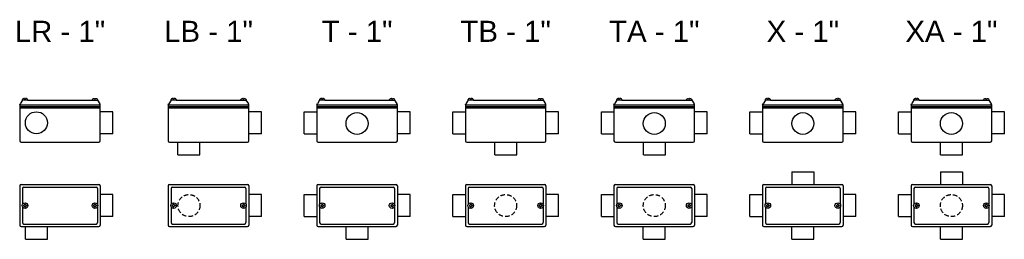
# Model space of a CAD drawing. Header units: millimetres. Extents: x 102 to 3017, y 259 to 1024.
# Tile 2 of 2: x 1612 to 3017, y 501 to 814. Entities that reach past the tile are written whole.
import ezdxf
from ezdxf.enums import TextEntityAlignment as Align

# ---------------------------------------------------------------- set-up
doc = ezdxf.new("R2010")
doc.units = ezdxf.units.MM
doc.linetypes.add('HIDDEN', pattern=[9.525, 6.35, -3.175])
doc.layers.add('CONDULETE', color=8, linetype='Continuous')
doc.layers.add('FURO VASADO', color=251, linetype='HIDDEN')
doc.styles.get("Standard").update_dxf_attribs({"font": 'arial.ttf'})

msp = doc.modelspace()

# ---------------------------------------------------------------- linework, layer by layer
at = {"layer": 'CONDULETE'}
for p, q in [((1612.1, 692.9), (1612.9, 694.6)), ((1612.1, 692.9), (1612.1, 641.8)), ((1612.1, 692.9), (1727.1, 692.9)), ((1612.1, 690.4), (1727.1, 690.4)), ((1612.1, 688.8), (1727.1, 688.8)), ((1616.2, 699.8), (1612.9, 694.6)), ((1623.5, 699.8), (1616, 699.8)), ((1619.2, 701.4), (1619.2, 702)), ((1619.8, 701.2), (1619.4, 701.2)), ((1619.8, 701.2), (1620.1, 701.2)), ((1620.3, 701.4), (1620.3, 702)), ((1623.5, 699.8), (1715.7, 699.8)), ((1715.7, 699.8), (1723.3, 699.8)), ((1719, 701.4), (1718.9, 702)), ((1719.5, 701.2), (1719.2, 701.2)), ((1719.5, 701.2), (1719.8, 701.2)), ((1720, 701.4), (1720.1, 702)), ((1723, 699.8), (1726.4, 694.6)), ((1727.1, 692.9), (1726.4, 694.6)), ((1727.1, 641.8), (1727.1, 692.9)), ((1824, 692.9), (1824.8, 694.6)), ((1824, 692.9), (1824, 641.8)), ((1824, 692.9), (1939, 692.9)), ((1824, 690.4), (1939, 690.4)), ((1824, 688.8), (1939, 688.8)), ((1828.1, 699.8), (1824.8, 694.6)), ((1835.4, 699.8), (1827.9, 699.8)), ((1831.1, 701.4), (1831.1, 702)), ((1831.7, 701.2), (1831.3, 701.2)), ((1831.7, 701.2), (1832, 701.2)), ((1832.2, 701.4), (1832.2, 702)), ((1835.4, 699.8), (1927.6, 699.8)), ((1927.6, 699.8), (1935.2, 699.8)), ((1930.9, 701.4), (1930.8, 702)), ((1931.4, 701.2), (1931.1, 701.2)), ((1931.4, 701.2), (1931.7, 701.2)), ((1931.9, 701.4), (1932, 702)), ((1934.9, 699.8), (1938.3, 694.6)), ((1939, 692.9), (1938.3, 694.6)), ((1939, 641.8), (1939, 692.9)), ((2035.9, 692.9), (2036.7, 694.6)), ((2035.9, 692.9), (2035.9, 641.8)), ((2035.9, 692.9), (2150.9, 692.9)), ((2035.9, 690.4), (2150.9, 690.4)), ((2035.9, 688.8), (2150.9, 688.8)), ((2040, 699.8), (2036.7, 694.6)), ((2047.3, 699.8), (2039.8, 699.8)), ((2043, 701.4), (2043, 702)), ((2043.6, 701.2), (2043.2, 701.2)), ((2043.6, 701.2), (2043.9, 701.2)), ((2044.1, 701.4), (2044.1, 702)), ((2047.3, 699.8), (2139.5, 699.8)), ((2139.5, 699.8), (2147.1, 699.8)), ((2142.8, 701.4), (2142.8, 702)), ((2143.3, 701.2), (2143, 701.2)), ((2143.3, 701.2), (2143.6, 701.2)), ((2143.8, 701.4), (2143.9, 702)), ((2146.8, 699.8), (2150.2, 694.6)), ((2150.9, 692.9), (2150.2, 694.6)), ((2150.9, 641.8), (2150.9, 692.9)), ((2247.8, 692.9), (2248.6, 694.6)), ((2247.8, 692.9), (2247.8, 641.8)), ((2247.8, 692.9), (2362.8, 692.9)), ((2247.8, 690.4), (2362.8, 690.4)), ((2247.8, 688.8), (2362.8, 688.8)), ((2251.9, 699.8), (2248.6, 694.6)), ((2259.2, 699.8), (2251.7, 699.8)), ((2255, 701.4), (2254.9, 702)), ((2255.5, 701.2), (2255.2, 701.2)), ((2255.5, 701.2), (2255.8, 701.2)), ((2256, 701.4), (2256, 702)), ((2259.2, 699.8), (2351.5, 699.8)), ((2351.5, 699.8), (2359, 699.8)), ((2354.7, 701.4), (2354.7, 702)), ((2355.2, 701.2), (2354.9, 701.2)), ((2355.2, 701.2), (2355.5, 701.2)), ((2355.7, 701.4), (2355.8, 702)), ((2358.8, 699.8), (2362.1, 694.6)), ((2362.8, 692.9), (2362.1, 694.6)), ((2362.8, 641.8), (2362.8, 692.9)), ((2459.8, 692.9), (2460.5, 694.6)), ((2459.8, 692.9), (2459.8, 641.8)), ((2459.8, 692.9), (2574.8, 692.9)), ((2459.8, 690.4), (2574.8, 690.4)), ((2459.8, 688.8), (2574.8, 688.8)), ((2463.8, 699.8), (2460.5, 694.6)), ((2471.1, 699.8), (2463.6, 699.8)), ((2466.9, 701.4), (2466.8, 702)), ((2467.4, 701.2), (2467.1, 701.2)), ((2467.4, 701.2), (2467.7, 701.2)), ((2467.9, 701.4), (2467.9, 702)), ((2471.1, 699.8), (2563.4, 699.8)), ((2563.4, 699.8), (2570.9, 699.8)), ((2566.6, 701.4), (2566.6, 702)), ((2567.1, 701.2), (2566.8, 701.2)), ((2567.1, 701.2), (2567.5, 701.2)), ((2567.7, 701.4), (2567.7, 702)), ((2570.7, 699.8), (2574, 694.6)), ((2574.8, 692.9), (2574, 694.6)), ((2574.8, 641.8), (2574.8, 692.9)), ((2671.7, 692.9), (2672.4, 694.6)), ((2671.7, 692.9), (2671.7, 641.8)), ((2671.7, 692.9), (2786.7, 692.9)), ((2671.7, 690.4), (2786.7, 690.4)), ((2671.7, 688.8), (2786.7, 688.8)), ((2675.8, 699.8), (2672.4, 694.6)), ((2683.1, 699.8), (2675.5, 699.8)), ((2678.8, 701.4), (2678.7, 702)), ((2679.3, 701.2), (2679, 701.2)), ((2679.3, 701.2), (2679.6, 701.2)), ((2679.8, 701.4), (2679.9, 702)), ((2683.1, 699.8), (2775.3, 699.8)), ((2775.3, 699.8), (2782.8, 699.8)), ((2778.5, 701.4), (2778.5, 702)), ((2779, 701.2), (2778.7, 701.2)), ((2779, 701.2), (2779.4, 701.2)), ((2779.6, 701.4), (2779.6, 702)), ((2782.6, 699.8), (2785.9, 694.6)), ((2786.7, 692.9), (2785.9, 694.6)), ((2786.7, 641.8), (2786.7, 692.9)), ((2883.6, 692.9), (2884.3, 694.6)), ((2883.6, 692.9), (2883.6, 641.8)), ((2883.6, 692.9), (2998.6, 692.9)), ((2883.6, 690.4), (2998.6, 690.4)), ((2883.6, 688.8), (2998.6, 688.8)), ((2887.7, 699.8), (2884.3, 694.6)), ((2895, 699.8), (2887.4, 699.8)), ((2890.7, 701.4), (2890.6, 702)), ((2891.2, 701.2), (2890.9, 701.2)), ((2891.2, 701.2), (2891.5, 701.2)), ((2891.7, 701.4), (2891.8, 702)), ((2895, 699.8), (2987.2, 699.8)), ((2987.2, 699.8), (2994.7, 699.8)), ((2990.4, 701.4), (2990.4, 702)), ((2990.9, 701.2), (2990.6, 701.2)), ((2990.9, 701.2), (2991.3, 701.2)), ((2991.5, 701.4), (2991.5, 702)), ((2994.5, 699.8), (2997.8, 694.6)), ((2998.6, 692.9), (2997.8, 694.6)), ((2998.6, 641.8), (2998.6, 692.9)), ((1745.1, 683.1), (1727.1, 683.1)), ((1745.1, 651.7), (1745.1, 683.1)), ((1957, 683.1), (1939, 683.1)), ((1957, 651.7), (1957, 683.1)), ((2017.9, 683.1), (2035.9, 683.1)), ((2017.9, 651.7), (2017.9, 683.1)), ((2168.9, 683.1), (2150.9, 683.1)), ((2168.9, 651.7), (2168.9, 683.1)), ((2229.8, 683.1), (2247.8, 683.1)), ((2229.8, 651.7), (2229.8, 683.1)), ((2380.8, 683.1), (2362.8, 683.1)), ((2380.8, 651.7), (2380.8, 683.1)), ((2441.8, 683.1), (2459.8, 683.1)), ((2441.8, 651.7), (2441.8, 683.1)), ((2592.8, 683.1), (2574.8, 683.1)), ((2592.8, 651.7), (2592.8, 683.1)), ((2653.7, 683.1), (2671.7, 683.1)), ((2653.7, 651.7), (2653.7, 683.1)), ((2804.7, 683.1), (2786.7, 683.1)), ((2804.7, 651.7), (2804.7, 683.1)), ((2865.6, 683.1), (2883.6, 683.1)), ((2865.6, 651.7), (2865.6, 683.1)), ((3016.6, 683.1), (2998.6, 683.1)), ((3016.6, 651.7), (3016.6, 683.1)), ((1745.1, 651.7), (1727.1, 651.7)), ((1957, 651.7), (1939, 651.7)), ((2017.9, 651.7), (2035.9, 651.7)), ((2168.9, 651.7), (2150.9, 651.7)), ((2229.8, 651.7), (2247.8, 651.7)), ((2380.8, 651.7), (2362.8, 651.7)), ((2441.8, 651.7), (2459.8, 651.7)), ((2592.8, 651.7), (2574.8, 651.7)), ((2653.7, 651.7), (2671.7, 651.7)), ((2804.7, 651.7), (2786.7, 651.7)), ((2865.6, 651.7), (2883.6, 651.7)), ((3016.6, 651.7), (2998.6, 651.7)), ((1614.1, 639.8), (1725.1, 639.8)), ((1826, 639.8), (1937, 639.8)), ((1837.9, 621.8), (1837.9, 639.8)), ((1869.3, 621.8), (1869.3, 639.8)), ((2037.9, 639.8), (2148.9, 639.8)), ((2249.8, 639.8), (2360.8, 639.8)), ((2289.9, 621.8), (2289.9, 639.8)), ((2321.3, 621.8), (2321.3, 639.8)), ((2461.8, 639.8), (2572.8, 639.8)), ((2501.8, 621.8), (2501.8, 639.8)), ((2533.2, 621.8), (2533.2, 639.8)), ((2673.7, 639.8), (2784.7, 639.8)), ((2885.6, 639.8), (2996.6, 639.8)), ((2925.7, 621.8), (2925.7, 639.8)), ((2957.1, 621.8), (2957.1, 639.8)), ((1837.9, 621.8), (1869.3, 621.8)), ((2289.9, 621.8), (2321.3, 621.8)), ((2501.8, 621.8), (2533.2, 621.8)), ((2925.7, 621.8), (2957.1, 621.8)), ((2713.5, 597.4), (2713.5, 579.4)), ((2713.5, 597.4), (2744.9, 597.4)), ((2744.9, 597.4), (2744.9, 579.4)), ((2925.4, 597.4), (2925.4, 579.4)), ((2925.4, 597.4), (2956.8, 597.4)), ((2956.8, 597.4), (2956.8, 579.4)), ((1612.1, 577.4), (1612.1, 521.4)), ((1614.1, 579.4), (1725.1, 579.4)), ((1727.1, 577.4), (1727.1, 521.4)), ((1824, 577.4), (1824, 521.4)), ((1826, 579.4), (1937, 579.4)), ((1939, 577.4), (1939, 521.4)), ((2035.9, 577.4), (2035.9, 521.4)), ((2037.9, 579.4), (2148.9, 579.4)), ((2150.9, 577.4), (2150.9, 521.4)), ((2247.8, 577.4), (2247.8, 521.4)), ((2249.8, 579.4), (2360.8, 579.4)), ((2362.8, 577.4), (2362.8, 521.4)), ((2459.8, 577.4), (2459.8, 521.4)), ((2461.8, 579.4), (2572.8, 579.4)), ((2574.8, 577.4), (2574.8, 521.4)), ((2671.7, 577.4), (2671.7, 521.4)), ((2673.7, 579.4), (2784.7, 579.4)), ((2786.7, 577.4), (2786.7, 521.4)), ((2883.6, 577.4), (2883.6, 521.4)), ((2885.6, 579.4), (2996.6, 579.4)), ((2998.6, 577.4), (2998.6, 521.4)), ((1616.2, 573.6), (1616.2, 551.2)), ((1618.2, 575.6), (1721, 575.6)), ((1723, 573.6), (1723, 551.2)), ((1745.1, 565.1), (1727.1, 565.1)), ((1745.1, 533.7), (1745.1, 565.1)), ((1828.1, 573.6), (1828.1, 551.2)), ((1830.1, 575.6), (1932.9, 575.6)), ((1934.9, 573.6), (1934.9, 551.2)), ((1957, 565.1), (1939, 565.1)), ((1957, 533.7), (1957, 565.1)), ((2017.9, 565.1), (2035.9, 565.1)), ((2017.9, 533.7), (2017.9, 565.1)), ((2040, 573.6), (2040, 551.2)), ((2042, 575.6), (2144.8, 575.6)), ((2146.8, 573.6), (2146.8, 551.2)), ((2168.9, 565.1), (2150.9, 565.1)), ((2168.9, 533.7), (2168.9, 565.1)), ((2229.8, 565.1), (2247.8, 565.1)), ((2229.8, 533.7), (2229.8, 565.1)), ((2251.9, 573.6), (2251.9, 551.2)), ((2253.9, 575.6), (2356.8, 575.6)), ((2358.8, 573.6), (2358.8, 551.2)), ((2380.8, 565.1), (2362.8, 565.1)), ((2380.8, 533.7), (2380.8, 565.1)), ((2441.8, 565.1), (2459.8, 565.1)), ((2441.8, 533.7), (2441.8, 565.1)), ((2463.8, 573.6), (2463.8, 551.2)), ((2465.8, 575.6), (2568.7, 575.6)), ((2570.7, 573.6), (2570.7, 551.2)), ((2592.8, 565.1), (2574.8, 565.1)), ((2592.8, 533.7), (2592.8, 565.1)), ((2653.7, 565.1), (2671.7, 565.1)), ((2653.7, 533.7), (2653.7, 565.1)), ((2675.8, 573.6), (2675.8, 551.2)), ((2677.8, 575.6), (2780.6, 575.6)), ((2782.6, 573.6), (2782.6, 551.2)), ((2804.7, 565.1), (2786.7, 565.1)), ((2804.7, 533.7), (2804.7, 565.1)), ((2865.6, 565.1), (2883.6, 565.1)), ((2865.6, 533.7), (2865.6, 565.1)), ((2887.7, 573.6), (2887.7, 551.2)), ((2889.7, 575.6), (2992.5, 575.6)), ((2994.5, 573.6), (2994.5, 551.2)), ((3016.6, 565.1), (2998.6, 565.1)), ((3016.6, 533.7), (3016.6, 565.1)), ((1617.8, 549.4), (1617.8, 549.7)), ((1617.8, 549.4), (1617.8, 549)), ((1618, 549.9), (1619, 549.9)), ((1618, 548.8), (1619, 548.8)), ((1619.2, 551.1), (1619.2, 550.1)), ((1619.2, 547.6), (1619.2, 548.6)), ((1619.8, 551.3), (1619.4, 551.3)), ((1619.8, 551.3), (1620.1, 551.3)), ((1620.3, 551.1), (1620.3, 550.1)), ((1620.3, 547.6), (1620.3, 548.6)), ((1621.6, 549.9), (1620.5, 549.9)), ((1621.6, 548.8), (1620.5, 548.8)), ((1621.8, 549.4), (1621.8, 549.7)), ((1621.8, 549.4), (1621.8, 549)), ((1717.5, 549.4), (1717.5, 549.7)), ((1717.5, 549.4), (1717.5, 549)), ((1717.7, 549.9), (1718.8, 549.9)), ((1717.7, 548.8), (1718.8, 548.8)), ((1718.9, 551.1), (1718.9, 550.1)), ((1718.9, 547.6), (1718.9, 548.6)), ((1719.5, 551.3), (1719.1, 551.3)), ((1719.5, 551.3), (1719.9, 551.3)), ((1720.1, 551.1), (1720.1, 550.1)), ((1720.1, 547.6), (1720.1, 548.6)), ((1721.3, 549.9), (1720.2, 549.9)), ((1721.3, 548.8), (1720.2, 548.8)), ((1721.5, 549.4), (1721.5, 549.7)), ((1721.5, 549.4), (1721.5, 549)), ((1829.7, 549.4), (1829.7, 549.7)), ((1829.7, 549.4), (1829.7, 549)), ((1829.9, 549.9), (1830.9, 549.9)), ((1829.9, 548.8), (1830.9, 548.8)), ((1831.1, 551.1), (1831.1, 550.1)), ((1831.1, 547.6), (1831.1, 548.6)), ((1831.7, 551.3), (1831.3, 551.3)), ((1831.7, 551.3), (1832, 551.3)), ((1832.2, 551.1), (1832.2, 550.1)), ((1832.2, 547.6), (1832.2, 548.6)), ((1833.5, 549.9), (1832.4, 549.9)), ((1833.5, 548.8), (1832.4, 548.8)), ((1833.7, 549.4), (1833.7, 549.7)), ((1833.7, 549.4), (1833.7, 549)), ((1929.4, 549.4), (1929.4, 549.7)), ((1929.4, 549.4), (1929.4, 549)), ((1929.6, 549.9), (1930.7, 549.9)), ((1929.6, 548.8), (1930.7, 548.8)), ((1930.8, 551.1), (1930.8, 550.1)), ((1930.8, 547.6), (1930.8, 548.6)), ((1931.4, 551.3), (1931, 551.3)), ((1931.4, 551.3), (1931.8, 551.3)), ((1932, 551.1), (1932, 550.1)), ((1932, 547.6), (1932, 548.6)), ((1933.2, 549.9), (1932.1, 549.9)), ((1933.2, 548.8), (1932.1, 548.8)), ((1933.4, 549.4), (1933.4, 549.7)), ((1933.4, 549.4), (1933.4, 549)), ((2041.6, 549.4), (2041.6, 549.7)), ((2041.6, 549.4), (2041.6, 549)), ((2041.8, 549.9), (2042.8, 549.9)), ((2041.8, 548.8), (2042.8, 548.8)), ((2043, 551.1), (2043, 550.1)), ((2043, 547.6), (2043, 548.6)), ((2043.6, 551.3), (2043.2, 551.3)), ((2043.6, 551.3), (2043.9, 551.3)), ((2044.1, 551.1), (2044.1, 550.1)), ((2044.1, 547.6), (2044.1, 548.6)), ((2045.4, 549.9), (2044.3, 549.9)), ((2045.4, 548.8), (2044.3, 548.8)), ((2045.6, 549.4), (2045.6, 549.7)), ((2045.6, 549.4), (2045.6, 549)), ((2141.3, 549.4), (2141.3, 549.7)), ((2141.3, 549.4), (2141.3, 549)), ((2141.5, 549.9), (2142.6, 549.9)), ((2141.5, 548.8), (2142.6, 548.8)), ((2142.8, 551.1), (2142.8, 550.1)), ((2142.8, 547.6), (2142.8, 548.6)), ((2143.3, 551.3), (2143, 551.3)), ((2143.3, 551.3), (2143.7, 551.3)), ((2143.9, 551.1), (2143.9, 550.1)), ((2143.9, 547.6), (2143.9, 548.6)), ((2145.1, 549.9), (2144.1, 549.9)), ((2145.1, 548.8), (2144.1, 548.8)), ((2145.3, 549.4), (2145.3, 549.7)), ((2145.3, 549.4), (2145.3, 549)), ((2253.5, 549.4), (2253.5, 549.7)), ((2253.5, 549.4), (2253.5, 549)), ((2253.7, 549.9), (2254.7, 549.9)), ((2253.7, 548.8), (2254.7, 548.8)), ((2254.9, 551.1), (2254.9, 550.1)), ((2254.9, 547.6), (2254.9, 548.6)), ((2255.5, 551.3), (2255.1, 551.3)), ((2255.5, 551.3), (2255.8, 551.3)), ((2256, 551.1), (2256, 550.1)), ((2256, 547.6), (2256, 548.6)), ((2257.3, 549.9), (2256.2, 549.9)), ((2257.3, 548.8), (2256.2, 548.8)), ((2257.5, 549.4), (2257.5, 549.7)), ((2257.5, 549.4), (2257.5, 549)), ((2353.2, 549.4), (2353.2, 549.7)), ((2353.2, 549.4), (2353.2, 549)), ((2353.4, 549.9), (2354.5, 549.9)), ((2353.4, 548.8), (2354.5, 548.8)), ((2354.7, 551.1), (2354.7, 550.1)), ((2354.7, 547.6), (2354.7, 548.6)), ((2355.2, 551.3), (2354.9, 551.3)), ((2355.2, 551.3), (2355.6, 551.3)), ((2355.8, 551.1), (2355.8, 550.1)), ((2355.8, 547.6), (2355.8, 548.6)), ((2357, 549.9), (2356, 549.9)), ((2357, 548.8), (2356, 548.8)), ((2357.2, 549.4), (2357.2, 549.7)), ((2357.2, 549.4), (2357.2, 549)), ((2465.4, 549.4), (2465.4, 549.7)), ((2465.4, 549.4), (2465.4, 549)), ((2465.6, 549.9), (2466.6, 549.9)), ((2465.6, 548.8), (2466.6, 548.8)), ((2466.8, 551.1), (2466.8, 550.1)), ((2466.8, 547.6), (2466.8, 548.6)), ((2467.4, 551.3), (2467, 551.3)), ((2467.4, 551.3), (2467.7, 551.3)), ((2467.9, 551.1), (2467.9, 550.1)), ((2467.9, 547.6), (2467.9, 548.6)), ((2469.2, 549.9), (2468.1, 549.9)), ((2469.2, 548.8), (2468.1, 548.8)), ((2469.4, 549.4), (2469.4, 549.7)), ((2469.4, 549.4), (2469.4, 549)), ((2565.1, 549.4), (2565.1, 549.7)), ((2565.1, 549.4), (2565.1, 549)), ((2565.3, 549.9), (2566.4, 549.9)), ((2565.3, 548.8), (2566.4, 548.8)), ((2566.6, 551.1), (2566.6, 550.1)), ((2566.6, 547.6), (2566.6, 548.6)), ((2567.1, 551.3), (2566.8, 551.3)), ((2567.1, 551.3), (2567.5, 551.3)), ((2567.7, 551.1), (2567.7, 550.1)), ((2567.7, 547.6), (2567.7, 548.6)), ((2568.9, 549.9), (2567.9, 549.9)), ((2568.9, 548.8), (2567.9, 548.8)), ((2569.1, 549.4), (2569.1, 549.7)), ((2569.1, 549.4), (2569.1, 549)), ((2677.3, 549.4), (2677.3, 549.7)), ((2677.3, 549.4), (2677.3, 549)), ((2677.5, 549.9), (2678.6, 549.9)), ((2677.5, 548.8), (2678.6, 548.8)), ((2678.7, 551.1), (2678.7, 550.1)), ((2678.7, 547.6), (2678.7, 548.6)), ((2679.3, 551.3), (2678.9, 551.3)), ((2679.3, 551.3), (2679.7, 551.3)), ((2679.9, 551.1), (2679.9, 550.1)), ((2679.9, 547.6), (2679.9, 548.6)), ((2681.1, 549.9), (2680, 549.9)), ((2681.1, 548.8), (2680, 548.8)), ((2681.3, 549.4), (2681.3, 549.7)), ((2681.3, 549.4), (2681.3, 549)), ((2777, 549.4), (2777, 549.7)), ((2777, 549.4), (2777, 549)), ((2777.2, 549.9), (2778.3, 549.9)), ((2777.2, 548.8), (2778.3, 548.8)), ((2778.5, 551.1), (2778.5, 550.1)), ((2778.5, 547.6), (2778.5, 548.6)), ((2779, 551.3), (2778.7, 551.3)), ((2779, 551.3), (2779.4, 551.3)), ((2779.6, 551.1), (2779.6, 550.1)), ((2779.6, 547.6), (2779.6, 548.6)), ((2780.8, 549.9), (2779.8, 549.9)), ((2780.8, 548.8), (2779.8, 548.8)), ((2781, 549.4), (2781, 549.7)), ((2781, 549.4), (2781, 549)), ((2889.2, 549.4), (2889.2, 549.7)), ((2889.2, 549.4), (2889.2, 549)), ((2889.4, 549.9), (2890.5, 549.9)), ((2889.4, 548.8), (2890.5, 548.8)), ((2890.6, 551.1), (2890.6, 550.1)), ((2890.6, 547.6), (2890.6, 548.6)), ((2891.2, 551.3), (2890.8, 551.3)), ((2891.2, 551.3), (2891.6, 551.3)), ((2891.8, 551.1), (2891.8, 550.1)), ((2891.8, 547.6), (2891.8, 548.6)), ((2893, 549.9), (2891.9, 549.9)), ((2893, 548.8), (2891.9, 548.8)), ((2893.2, 549.4), (2893.2, 549.7)), ((2893.2, 549.4), (2893.2, 549)), ((2988.9, 549.4), (2988.9, 549.7)), ((2988.9, 549.4), (2988.9, 549)), ((2989.1, 549.9), (2990.2, 549.9)), ((2989.1, 548.8), (2990.2, 548.8)), ((2990.4, 551.1), (2990.4, 550.1)), ((2990.4, 547.6), (2990.4, 548.6)), ((2990.9, 551.3), (2990.6, 551.3)), ((2990.9, 551.3), (2991.3, 551.3)), ((2991.5, 551.1), (2991.5, 550.1)), ((2991.5, 547.6), (2991.5, 548.6)), ((2992.7, 549.9), (2991.7, 549.9)), ((2992.7, 548.8), (2991.7, 548.8)), ((2992.9, 549.4), (2992.9, 549.7)), ((2992.9, 549.4), (2992.9, 549)), ((1616.2, 547.5), (1616.2, 525.1)), ((1616.2, 543), (1616.2, 525.1)), ((1619.8, 547.4), (1619.4, 547.4)), ((1619.8, 547.4), (1620.1, 547.4)), ((1719.5, 547.4), (1719.1, 547.4)), ((1719.5, 547.4), (1719.9, 547.4)), ((1723, 547.5), (1723, 525.1)), ((1723, 543), (1723, 525.1)), ((1828.1, 547.5), (1828.1, 525.1)), ((1828.1, 543), (1828.1, 525.1)), ((1831.7, 547.4), (1831.3, 547.4)), ((1831.7, 547.4), (1832, 547.4)), ((1931.4, 547.4), (1931, 547.4)), ((1931.4, 547.4), (1931.8, 547.4)), ((1934.9, 547.5), (1934.9, 525.1)), ((1934.9, 543), (1934.9, 525.1)), ((2040, 547.5), (2040, 525.1)), ((2040, 543), (2040, 525.1)), ((2043.6, 547.4), (2043.2, 547.4)), ((2043.6, 547.4), (2043.9, 547.4)), ((2143.3, 547.4), (2143, 547.4)), ((2143.3, 547.4), (2143.7, 547.4)), ((2146.8, 547.5), (2146.8, 525.1)), ((2146.8, 543), (2146.8, 525.1)), ((2251.9, 547.5), (2251.9, 525.1)), ((2251.9, 543), (2251.9, 525.1)), ((2255.5, 547.4), (2255.1, 547.4)), ((2255.5, 547.4), (2255.8, 547.4)), ((2355.2, 547.4), (2354.9, 547.4)), ((2355.2, 547.4), (2355.6, 547.4)), ((2358.8, 547.5), (2358.8, 525.1)), ((2358.8, 543), (2358.8, 525.1)), ((2463.8, 547.5), (2463.8, 525.1)), ((2463.8, 543), (2463.8, 525.1)), ((2467.4, 547.4), (2467, 547.4)), ((2467.4, 547.4), (2467.7, 547.4)), ((2567.1, 547.4), (2566.8, 547.4)), ((2567.1, 547.4), (2567.5, 547.4)), ((2570.7, 547.5), (2570.7, 525.1)), ((2570.7, 543), (2570.7, 525.1)), ((2675.8, 547.5), (2675.8, 525.1)), ((2675.8, 543), (2675.8, 525.1)), ((2679.3, 547.4), (2678.9, 547.4)), ((2679.3, 547.4), (2679.7, 547.4)), ((2779, 547.4), (2778.7, 547.4)), ((2779, 547.4), (2779.4, 547.4)), ((2782.6, 547.5), (2782.6, 525.1)), ((2782.6, 543), (2782.6, 525.1)), ((2887.7, 547.5), (2887.7, 525.1)), ((2887.7, 543), (2887.7, 525.1)), ((2891.2, 547.4), (2890.8, 547.4)), ((2891.2, 547.4), (2891.6, 547.4)), ((2990.9, 547.4), (2990.6, 547.4)), ((2990.9, 547.4), (2991.3, 547.4)), ((2994.5, 547.5), (2994.5, 525.1)), ((2994.5, 543), (2994.5, 525.1)), ((1618.2, 523.1), (1721, 523.1)), ((1745.1, 533.7), (1727.1, 533.7)), ((1830.1, 523.1), (1932.9, 523.1)), ((1957, 533.7), (1939, 533.7)), ((2017.9, 533.7), (2035.9, 533.7)), ((2042, 523.1), (2144.8, 523.1)), ((2168.9, 533.7), (2150.9, 533.7)), ((2229.8, 533.7), (2247.8, 533.7)), ((2253.9, 523.1), (2356.8, 523.1)), ((2380.8, 533.7), (2362.8, 533.7)), ((2441.8, 533.7), (2459.8, 533.7)), ((2465.8, 523.1), (2568.7, 523.1)), ((2592.8, 533.7), (2574.8, 533.7)), ((2653.7, 533.7), (2671.7, 533.7)), ((2677.8, 523.1), (2780.6, 523.1)), ((2804.7, 533.7), (2786.7, 533.7)), ((2865.6, 533.7), (2883.6, 533.7)), ((2889.7, 523.1), (2992.5, 523.1)), ((3016.6, 533.7), (2998.6, 533.7)), ((1614.1, 519.4), (1725.1, 519.4)), ((1620.3, 501.4), (1620.3, 519.4)), ((1651.7, 501.4), (1651.7, 519.4)), ((1826, 519.4), (1937, 519.4)), ((2037.9, 519.4), (2148.9, 519.4)), ((2077.7, 501.4), (2077.7, 519.4)), ((2109.1, 501.4), (2109.1, 519.4)), ((2249.8, 519.4), (2360.8, 519.4)), ((2461.8, 519.4), (2572.8, 519.4)), ((2501.6, 501.4), (2501.6, 519.4)), ((2533, 501.4), (2533, 519.4)), ((2673.7, 519.4), (2784.7, 519.4)), ((2713.5, 501.4), (2713.5, 519.4)), ((2744.9, 501.4), (2744.9, 519.4)), ((2885.6, 519.4), (2996.6, 519.4)), ((2925.4, 501.4), (2925.4, 519.4)), ((2956.8, 501.4), (2956.8, 519.4)), ((1620.3, 501.4), (1651.7, 501.4)), ((2077.7, 501.4), (2109.1, 501.4)), ((2501.6, 501.4), (2533, 501.4)), ((2713.5, 501.4), (2744.9, 501.4)), ((2925.4, 501.4), (2956.8, 501.4))]:
    msp.add_line(p, q, dxfattribs=at)
for centre, radius in [((1636, 667.4), 15.7), ((2093.4, 666.4), 15.7), ((2517.3, 666.4), 15.7), ((2729.2, 666.4), 15.7), ((2941.1, 666.4), 15.7), ((1619.8, 549.4), 3.99), ((1719.5, 549.4), 3.99), ((1831.7, 549.4), 3.99), ((1931.4, 549.4), 3.99), ((2043.6, 549.4), 3.99), ((2143.3, 549.4), 3.99), ((2255.5, 549.4), 3.99), ((2355.2, 549.4), 3.99), ((2467.4, 549.4), 3.99), ((2567.1, 549.4), 3.99), ((2679.3, 549.4), 3.99), ((2779, 549.4), 3.99), ((2891.2, 549.4), 3.99), ((2990.9, 549.4), 3.99)]:
    msp.add_circle(centre, radius, dxfattribs=at)
for centre, radius, start, end in [((1616, 700), 0.2, 170.9615, 270), ((1619, 702), 0.2, 5.1527, 97.0004), ((1619.4, 701.4), 0.2, 185.1527, 270), ((1620.1, 701.4), 0.2, 270, 354.8473), ((1620.5, 702), 0.2, 82.9996, 174.8473), ((1623.5, 700), 0.2, 270, 9.0385), ((1715.7, 700), 0.2, 170.9615, 270), ((1718.7, 702), 0.2, 5.1527, 97.0004), ((1719.2, 701.4), 0.2, 185.1527, 270), ((1719.8, 701.4), 0.2, 270, 354.8473), ((1720.3, 702), 0.2, 82.9996, 174.8473), ((1723.3, 700), 0.2, 270, 9.0385), ((1827.9, 700), 0.2, 170.9615, 270), ((1830.9, 702), 0.2, 5.1527, 97.0004), ((1831.3, 701.4), 0.2, 185.1527, 270), ((1832, 701.4), 0.2, 270, 354.8473), ((1832.4, 702), 0.2, 82.9996, 174.8473), ((1835.4, 700), 0.2, 270, 9.0385), ((1927.6, 700), 0.2, 170.9615, 270), ((1930.6, 702), 0.2, 5.1527, 97.0004), ((1931.1, 701.4), 0.2, 185.1527, 270), ((1931.7, 701.4), 0.2, 270, 354.8473), ((1932.2, 702), 0.2, 82.9996, 174.8473), ((1935.2, 700), 0.2, 270, 9.0385), ((2039.8, 700), 0.2, 170.9615, 270), ((2042.8, 702), 0.2, 5.1527, 97.0004), ((2043.2, 701.4), 0.2, 185.1527, 270), ((2043.9, 701.4), 0.2, 270, 354.8473), ((2044.3, 702), 0.2, 82.9996, 174.8473), ((2047.3, 700), 0.2, 270, 9.0385), ((2139.5, 700), 0.2, 170.9615, 270), ((2142.6, 702), 0.2, 5.1527, 97.0004), ((2143, 701.4), 0.2, 185.1527, 270), ((2143.6, 701.4), 0.2, 270, 354.8473), ((2144.1, 702), 0.2, 82.9996, 174.8473), ((2147.1, 700), 0.2, 270, 9.0385), ((2251.7, 700), 0.2, 170.9615, 270), ((2254.7, 702), 0.2, 5.1527, 97.0004), ((2255.2, 701.4), 0.2, 185.1527, 270), ((2255.8, 701.4), 0.2, 270, 354.8473), ((2256.2, 702), 0.2, 82.9996, 174.8473), ((2259.2, 700), 0.2, 270, 9.0385), ((2351.5, 700), 0.2, 170.9615, 270), ((2354.5, 702), 0.2, 5.1527, 97.0004), ((2354.9, 701.4), 0.2, 185.1527, 270), ((2355.5, 701.4), 0.2, 270, 354.8473), ((2356, 702), 0.2, 82.9996, 174.8473), ((2359, 700), 0.2, 270, 9.0385), ((2463.6, 700), 0.2, 170.9615, 270), ((2466.6, 702), 0.2, 5.1527, 97.0004), ((2467.1, 701.4), 0.2, 185.1527, 270), ((2467.7, 701.4), 0.2, 270, 354.8473), ((2468.1, 702), 0.2, 82.9996, 174.8473), ((2471.1, 700), 0.2, 270, 9.0385), ((2563.4, 700), 0.2, 170.9615, 270), ((2566.4, 702), 0.2, 5.1527, 97.0004), ((2566.8, 701.4), 0.2, 185.1527, 270), ((2567.5, 701.4), 0.2, 270, 354.8473), ((2567.9, 702), 0.2, 82.9996, 174.8473), ((2570.9, 700), 0.2, 270, 9.0385), ((2675.5, 700), 0.2, 170.9615, 270), ((2678.5, 702), 0.2, 5.1527, 97.0004), ((2679, 701.4), 0.2, 185.1527, 270), ((2679.6, 701.4), 0.2, 270, 354.8473), ((2680, 702), 0.2, 82.9996, 174.8473), ((2683.1, 700), 0.2, 270, 9.0385), ((2775.3, 700), 0.2, 170.9615, 270), ((2778.3, 702), 0.2, 5.1527, 97.0004), ((2778.7, 701.4), 0.2, 185.1527, 270), ((2779.4, 701.4), 0.2, 270, 354.8473), ((2779.8, 702), 0.2, 82.9996, 174.8473), ((2782.8, 700), 0.2, 270, 9.0385), ((2887.4, 700), 0.2, 170.9615, 270), ((2890.4, 702), 0.2, 5.1527, 97.0004), ((2890.9, 701.4), 0.2, 185.1527, 270), ((2891.5, 701.4), 0.2, 270, 354.8473), ((2892, 702), 0.2, 82.9996, 174.8473), ((2895, 700), 0.2, 270, 9.0385), ((2987.2, 700), 0.2, 170.9615, 270), ((2990.2, 702), 0.2, 5.1527, 97.0004), ((2990.6, 701.4), 0.2, 185.1527, 270), ((2991.3, 701.4), 0.2, 270, 354.8473), ((2991.7, 702), 0.2, 82.9996, 174.8473), ((2994.7, 700), 0.2, 270, 9.0385), ((1614.1, 641.8), 2, 180, 270), ((1725.1, 641.8), 2, 270, 0), ((1826, 641.8), 2, 180, 270), ((1937, 641.8), 2, 270, 0), ((2037.9, 641.8), 2, 180, 270), ((2148.9, 641.8), 2, 270, 0), ((2249.8, 641.8), 2, 180, 270), ((2360.8, 641.8), 2, 270, 0), ((2461.8, 641.8), 2, 180, 270), ((2572.8, 641.8), 2, 270, 0), ((2673.7, 641.8), 2, 180, 270), ((2784.7, 641.8), 2, 270, 0), ((2885.6, 641.8), 2, 180, 270), ((2996.6, 641.8), 2, 270, 0), ((1614.1, 577.4), 2, 90, 180), ((1725.1, 577.4), 2, 0, 90), ((1826, 577.4), 2, 90, 180), ((1937, 577.4), 2, 0, 90), ((2037.9, 577.4), 2, 90, 180), ((2148.9, 577.4), 2, 0, 90), ((2249.8, 577.4), 2, 90, 180), ((2360.8, 577.4), 2, 0, 90), ((2461.8, 577.4), 2, 90, 180), ((2572.8, 577.4), 2, 0, 90), ((2673.7, 577.4), 2, 90, 180), ((2784.7, 577.4), 2, 0, 90), ((2885.6, 577.4), 2, 90, 180), ((2996.6, 577.4), 2, 0, 90), ((1618.2, 573.6), 2, 90, 180), ((1721, 573.6), 2, 0, 90), ((1830.1, 573.6), 2, 90, 180), ((1932.9, 573.6), 2, 0, 90), ((2042, 573.6), 2, 90, 180), ((2144.8, 573.6), 2, 0, 90), ((2253.9, 573.6), 2, 90, 180), ((2356.8, 573.6), 2, 0, 90), ((2465.8, 573.6), 2, 90, 180), ((2568.7, 573.6), 2, 0, 90), ((2677.8, 573.6), 2, 90, 180), ((2780.6, 573.6), 2, 0, 90), ((2889.7, 573.6), 2, 90, 180), ((2992.5, 573.6), 2, 0, 90), ((1618, 549.7), 0.2, 90, 180), ((1618, 549), 0.2, 180, 270), ((1619, 550.1), 0.16, 270, 0), ((1619, 548.6), 0.16, 0, 90), ((1619.4, 551.1), 0.2, 90, 180), ((1620.1, 551.1), 0.2, 0, 90), ((1620.5, 550.1), 0.16, 180, 270), ((1620.5, 548.6), 0.16, 90, 180), ((1621.6, 549.7), 0.2, 0, 90), ((1621.6, 549), 0.2, 270, 0), ((1717.7, 549.7), 0.2, 90, 180), ((1717.7, 549), 0.2, 180, 270), ((1718.8, 550.1), 0.16, 270, 0), ((1718.8, 548.6), 0.16, 0, 90), ((1719.1, 551.1), 0.2, 90, 180), ((1719.9, 551.1), 0.2, 0, 90), ((1720.2, 550.1), 0.16, 180, 270), ((1720.2, 548.6), 0.16, 90, 180), ((1721.3, 549.7), 0.2, 0, 90), ((1721.3, 549), 0.2, 270, 0), ((1829.9, 549.7), 0.2, 90, 180), ((1829.9, 549), 0.2, 180, 270), ((1830.9, 550.1), 0.16, 270, 0), ((1830.9, 548.6), 0.16, 0, 90), ((1831.3, 551.1), 0.2, 90, 180), ((1832, 551.1), 0.2, 0, 90), ((1832.4, 550.1), 0.16, 180, 270), ((1832.4, 548.6), 0.16, 90, 180), ((1833.5, 549.7), 0.2, 0, 90), ((1833.5, 549), 0.2, 270, 0), ((1929.6, 549.7), 0.2, 90, 180), ((1929.6, 549), 0.2, 180, 270), ((1930.7, 550.1), 0.16, 270, 0), ((1930.7, 548.6), 0.16, 0, 90), ((1931, 551.1), 0.2, 90, 180), ((1931.8, 551.1), 0.2, 0, 90), ((1932.1, 550.1), 0.16, 180, 270), ((1932.1, 548.6), 0.16, 90, 180), ((1933.2, 549.7), 0.2, 0, 90), ((1933.2, 549), 0.2, 270, 0), ((2041.8, 549.7), 0.2, 90, 180), ((2041.8, 549), 0.2, 180, 270), ((2042.8, 550.1), 0.16, 270, 0), ((2042.8, 548.6), 0.16, 0, 90), ((2043.2, 551.1), 0.2, 90, 180), ((2043.9, 551.1), 0.2, 0, 90), ((2044.3, 550.1), 0.16, 180, 270), ((2044.3, 548.6), 0.16, 90, 180), ((2045.4, 549.7), 0.2, 0, 90), ((2045.4, 549), 0.2, 270, 0), ((2141.5, 549.7), 0.2, 90, 180), ((2141.5, 549), 0.2, 180, 270), ((2142.6, 550.1), 0.16, 270, 0), ((2142.6, 548.6), 0.16, 0, 90), ((2143, 551.1), 0.2, 90, 180), ((2143.7, 551.1), 0.2, 0, 90), ((2144.1, 550.1), 0.16, 180, 270), ((2144.1, 548.6), 0.16, 90, 180), ((2145.1, 549.7), 0.2, 0, 90), ((2145.1, 549), 0.2, 270, 0), ((2253.7, 549.7), 0.2, 90, 180), ((2253.7, 549), 0.2, 180, 270), ((2254.7, 550.1), 0.16, 270, 0), ((2254.7, 548.6), 0.16, 0, 90), ((2255.1, 551.1), 0.2, 90, 180), ((2255.8, 551.1), 0.2, 0, 90), ((2256.2, 550.1), 0.16, 180, 270), ((2256.2, 548.6), 0.16, 90, 180), ((2257.3, 549.7), 0.2, 0, 90), ((2257.3, 549), 0.2, 270, 0), ((2353.4, 549.7), 0.2, 90, 180), ((2353.4, 549), 0.2, 180, 270), ((2354.5, 550.1), 0.16, 270, 0), ((2354.5, 548.6), 0.16, 0, 90), ((2354.9, 551.1), 0.2, 90, 180), ((2355.6, 551.1), 0.2, 0, 90), ((2356, 550.1), 0.16, 180, 270), ((2356, 548.6), 0.16, 90, 180), ((2357, 549.7), 0.2, 0, 90), ((2357, 549), 0.2, 270, 0), ((2465.6, 549.7), 0.2, 90, 180), ((2465.6, 549), 0.2, 180, 270), ((2466.6, 550.1), 0.16, 270, 0), ((2466.6, 548.6), 0.16, 0, 90), ((2467, 551.1), 0.2, 90, 180), ((2467.7, 551.1), 0.2, 0, 90), ((2468.1, 550.1), 0.16, 180, 270), ((2468.1, 548.6), 0.16, 90, 180), ((2469.2, 549.7), 0.2, 0, 90), ((2469.2, 549), 0.2, 270, 0), ((2565.3, 549.7), 0.2, 90, 180), ((2565.3, 549), 0.2, 180, 270), ((2566.4, 550.1), 0.16, 270, 0), ((2566.4, 548.6), 0.16, 0, 90), ((2566.8, 551.1), 0.2, 90, 180), ((2567.5, 551.1), 0.2, 0, 90), ((2567.9, 550.1), 0.16, 180, 270), ((2567.9, 548.6), 0.16, 90, 180), ((2568.9, 549.7), 0.2, 0, 90), ((2568.9, 549), 0.2, 270, 0), ((2677.5, 549.7), 0.2, 90, 180), ((2677.5, 549), 0.2, 180, 270), ((2678.6, 550.1), 0.16, 270, 0), ((2678.6, 548.6), 0.16, 0, 90), ((2678.9, 551.1), 0.2, 90, 180), ((2679.7, 551.1), 0.2, 0, 90), ((2680, 550.1), 0.16, 180, 270), ((2680, 548.6), 0.16, 90, 180), ((2681.1, 549.7), 0.2, 0, 90), ((2681.1, 549), 0.2, 270, 0), ((2777.2, 549.7), 0.2, 90, 180), ((2777.2, 549), 0.2, 180, 270), ((2778.3, 550.1), 0.16, 270, 0), ((2778.3, 548.6), 0.16, 0, 90), ((2778.7, 551.1), 0.2, 90, 180), ((2779.4, 551.1), 0.2, 0, 90), ((2779.8, 550.1), 0.16, 180, 270), ((2779.8, 548.6), 0.16, 90, 180), ((2780.8, 549.7), 0.2, 0, 90), ((2780.8, 549), 0.2, 270, 0), ((2889.4, 549.7), 0.2, 90, 180), ((2889.4, 549), 0.2, 180, 270), ((2890.5, 550.1), 0.16, 270, 0), ((2890.5, 548.6), 0.16, 0, 90), ((2890.8, 551.1), 0.2, 90, 180), ((2891.6, 551.1), 0.2, 0, 90), ((2891.9, 550.1), 0.16, 180, 270), ((2891.9, 548.6), 0.16, 90, 180), ((2893, 549.7), 0.2, 0, 90), ((2893, 549), 0.2, 270, 0), ((2989.1, 549.7), 0.2, 90, 180), ((2989.1, 549), 0.2, 180, 270), ((2990.2, 550.1), 0.16, 270, 0), ((2990.2, 548.6), 0.16, 0, 90), ((2990.6, 551.1), 0.2, 90, 180), ((2991.3, 551.1), 0.2, 0, 90), ((2991.7, 550.1), 0.16, 180, 270), ((2991.7, 548.6), 0.16, 90, 180), ((2992.7, 549.7), 0.2, 0, 90), ((2992.7, 549), 0.2, 270, 0), ((1619.4, 547.6), 0.2, 180, 270), ((1620.1, 547.6), 0.2, 270, 0), ((1719.1, 547.6), 0.2, 180, 270), ((1719.9, 547.6), 0.2, 270, 0), ((1831.3, 547.6), 0.2, 180, 270), ((1832, 547.6), 0.2, 270, 0), ((1931, 547.6), 0.2, 180, 270), ((1931.8, 547.6), 0.2, 270, 0), ((2043.2, 547.6), 0.2, 180, 270), ((2043.9, 547.6), 0.2, 270, 0), ((2143, 547.6), 0.2, 180, 270), ((2143.7, 547.6), 0.2, 270, 0), ((2255.1, 547.6), 0.2, 180, 270), ((2255.8, 547.6), 0.2, 270, 0), ((2354.9, 547.6), 0.2, 180, 270), ((2355.6, 547.6), 0.2, 270, 0), ((2467, 547.6), 0.2, 180, 270), ((2467.7, 547.6), 0.2, 270, 0), ((2566.8, 547.6), 0.2, 180, 270), ((2567.5, 547.6), 0.2, 270, 0), ((2678.9, 547.6), 0.2, 180, 270), ((2679.7, 547.6), 0.2, 270, 0), ((2778.7, 547.6), 0.2, 180, 270), ((2779.4, 547.6), 0.2, 270, 0), ((2890.8, 547.6), 0.2, 180, 270), ((2891.6, 547.6), 0.2, 270, 0), ((2990.6, 547.6), 0.2, 180, 270), ((2991.3, 547.6), 0.2, 270, 0), ((1614.1, 521.4), 2, 180, 270), ((1618.2, 525.1), 2, 180, 270), ((1721, 525.1), 2, 270, 0), ((1725.1, 521.4), 2, 270, 0), ((1826, 521.4), 2, 180, 270), ((1830.1, 525.1), 2, 180, 270), ((1932.9, 525.1), 2, 270, 0), ((1937, 521.4), 2, 270, 0), ((2037.9, 521.4), 2, 180, 270), ((2042, 525.1), 2, 180, 270), ((2144.8, 525.1), 2, 270, 0), ((2148.9, 521.4), 2, 270, 0), ((2249.8, 521.4), 2, 180, 270), ((2253.9, 525.1), 2, 180, 270), ((2356.8, 525.1), 2, 270, 0), ((2360.8, 521.4), 2, 270, 0), ((2461.8, 521.4), 2, 180, 270), ((2465.8, 525.1), 2, 180, 270), ((2568.7, 525.1), 2, 270, 0), ((2572.8, 521.4), 2, 270, 0), ((2673.7, 521.4), 2, 180, 270), ((2677.8, 525.1), 2, 180, 270), ((2780.6, 525.1), 2, 270, 0), ((2784.7, 521.4), 2, 270, 0), ((2885.6, 521.4), 2, 180, 270), ((2889.7, 525.1), 2, 180, 270), ((2992.5, 525.1), 2, 270, 0), ((2996.6, 521.4), 2, 270, 0)]:
    msp.add_arc(centre, radius, start, end, dxfattribs=at)
for centre, start_param, end_param in [((1619.8, 699.8), 1.770953, 3.045608), ((1619.8, 699.8), 0.095985, 1.37064), ((1831.7, 699.8), 1.770953, 3.045608), ((1831.7, 699.8), 0.095985, 1.37064), ((2043.6, 699.8), 1.770953, 3.045608), ((2043.6, 699.8), 0.095985, 1.37064), ((2255.5, 699.8), 1.770953, 3.045608), ((2255.5, 699.8), 0.095985, 1.37064), ((2467.4, 699.8), 1.770953, 3.045608), ((2467.4, 699.8), 0.095985, 1.37064), ((2679.3, 699.8), 1.770953, 3.045608), ((2679.3, 699.8), 0.095985, 1.37064), ((2891.2, 699.8), 1.770953, 3.045608), ((2891.2, 699.8), 0.095985, 1.37064)]:
    msp.add_ellipse(centre, major_axis=(3.99, 0), ratio=0.605263, start_param=start_param, end_param=end_param, dxfattribs=at)
at = {"layer": 'CONDULETE', "extrusion": (0, 0, -1)}
for centre, start_param, end_param in [((1719.5, 699.8), 0.095985, 1.37064), ((1719.5, 699.8), 1.770953, 3.045608), ((1931.4, 699.8), 0.095985, 1.37064), ((1931.4, 699.8), 1.770953, 3.045608), ((2143.3, 699.8), 0.095985, 1.37064), ((2143.3, 699.8), 1.770953, 3.045608), ((2355.2, 699.8), 0.095985, 1.37064), ((2355.2, 699.8), 1.770953, 3.045608), ((2567.1, 699.8), 0.095985, 1.37064), ((2567.1, 699.8), 1.770953, 3.045608), ((2779, 699.8), 0.095985, 1.37064), ((2779, 699.8), 1.770953, 3.045608), ((2990.9, 699.8), 0.095985, 1.37064), ((2990.9, 699.8), 1.770953, 3.045608)]:
    msp.add_ellipse(centre, major_axis=(-3.99, 0), ratio=0.605263, start_param=start_param, end_param=end_param, dxfattribs=at)
at = {"layer": 'FURO VASADO', "linetype": 'HIDDEN'}
for centre in [(1853.6, 549.4), (2305.3, 549.4), (2517.3, 549.4), (2941.1, 549.4)]:
    msp.add_circle(centre, 15.7, dxfattribs=at)

# ---------------------------------------------------------------- texts
at = {"color": 1}
for s, p in [('LR - 1"', (1669.6, 782.8)), ('LB - 1"', (1881.5, 782.8)), ('T - 1"', (2093.4, 782.8)), ('TB - 1"', (2305.3, 782.8)), ('TA - 1"', (2517.3, 782.8)), ('X - 1"', (2729.2, 782.8)), ('XA - 1"', (2941.1, 782.8))]:
    msp.add_text(s, height=30, dxfattribs=at).set_placement(p, align=Align.CENTER)

doc.saveas('drawing.dxf')
